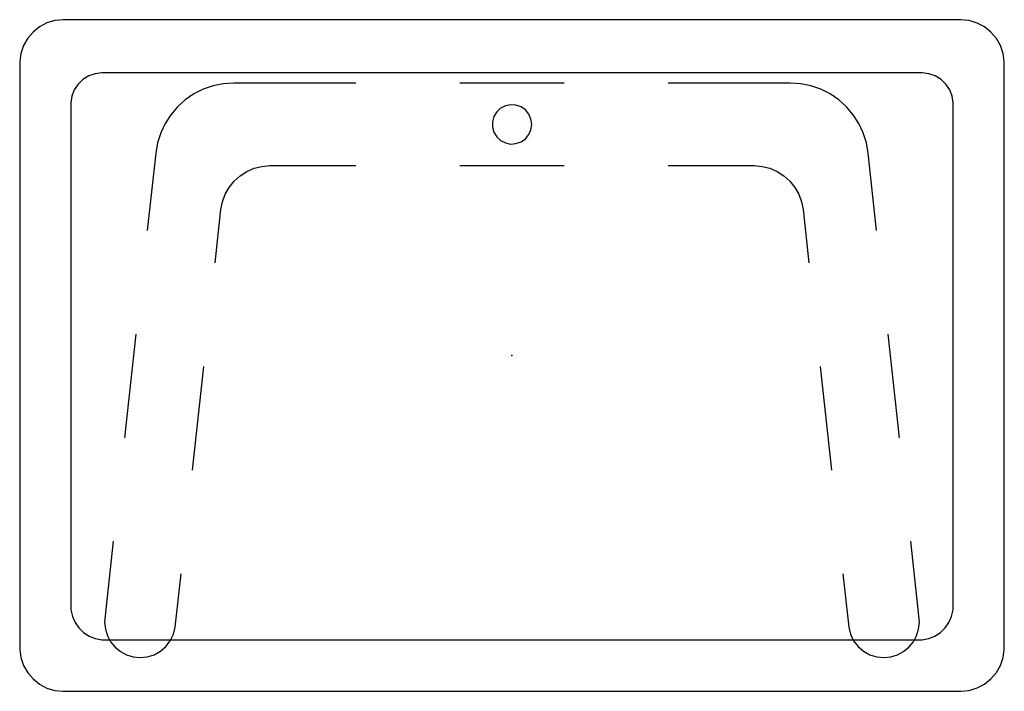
# Model space of a CAD drawing. Header units: metres. Extents: x -0.25 to 0.25, y -0.171 to 0.171.
import ezdxf

# ---------------------------------------------------------------- set-up
doc = ezdxf.new("R2010")
doc.units = ezdxf.units.M
doc.header["$MEASUREMENT"] = 0
doc.layers.get('0').update_dxf_attribs({"true_color": 0x000000})

# ---------------------------------------------------------------- blocks, each defined once
blk = doc.blocks.new('e220d09c-e2c7-495c-b3f2-2097c6d7d83a')
for p, q in [((-0.14117, 0.13834), (-0.14133, 0.13834)), ((-0.14115, 0.13834), (-0.14117, 0.13834)), ((-0.07936, 0.13834), (-0.14115, 0.13834)), ((0.02646, 0.13834), (-0.02644, 0.13834)), ((0.14117, 0.13834), (0.07938, 0.13834)), ((0.14132, 0.13834), (0.14117, 0.13834)), ((-0.18088, 0.10275), (-0.18519, 0.06345)), ((0.18088, 0.10273), (0.18087, 0.10275)), ((0.18518, 0.06343), (0.18088, 0.10273)), ((-0.12303, 0.09641), (-0.07938, 0.09641)), ((-0.02646, 0.09641), (0.02644, 0.09641)), ((0.07936, 0.09641), (0.123, 0.09641)), ((0.123, 0.09641), (0.12302, 0.09641)), ((-0.15082, 0.04698), (-0.14785, 0.07411)), ((-0.14785, 0.07411), (-0.14785, 0.07413)), ((0.14784, 0.07413), (0.15081, 0.04699)), ((-0.19095, 0.01084), (-0.19671, -0.04174)), ((0.1967, -0.04176), (0.19094, 0.01082)), ((-0.16231, -0.05822), (-0.15656, -0.00563)), ((0.15656, -0.00561), (0.1623, -0.0582)), ((-0.20247, -0.09435), (-0.20677, -0.13365)), ((0.20677, -0.13367), (0.20246, -0.09437)), ((-0.17103, -0.13796), (-0.16806, -0.11083)), ((0.16805, -0.11081), (0.17102, -0.13794)), ((-0.20678, -0.13367), (-0.20686, -0.13539)), ((-0.20677, -0.13365), (-0.20678, -0.13367)), ((0.20685, -0.13539), (0.20677, -0.13367)), ((0.17102, -0.13794), (0.17102, -0.13796))]:
    blk.add_line(p, q)
for points in [[(-0.25, -0.14926, 0), (-0.24941, -0.15343, 0), (-0.24804, -0.15742, 0), (-0.24594, -0.16108, 0), (-0.24319, -0.16428, 0), (-0.23989, -0.16691, 0), (-0.23616, -0.16887, 0), (-0.23212, -0.17009, 0), (-0.22793, -0.17054, 0), (0.228, -0.17054, 0), (0.23219, -0.17008, 0), (0.23621, -0.16885, 0), (0.23994, -0.16688, 0), (0.24322, -0.16425, 0), (0.24596, -0.16105, 0), (0.24805, -0.15739, 0), (0.24941, -0.15341, 0), (0.25, -0.14924, 0), (0.25, 0.14924, 0), (0.24941, 0.15341, 0), (0.24805, 0.15739, 0), (0.24596, 0.16105, 0), (0.24322, 0.16425, 0), (0.23994, 0.16688, 0), (0.23621, 0.16885, 0), (0.23219, 0.17008, 0), (0.228, 0.17054, 0), (-0.22793, 0.17054, 0), (-0.23213, 0.17009, 0), (-0.23616, 0.16887, 0), (-0.2399, 0.16691, 0), (-0.2432, 0.16428, 0), (-0.24595, 0.16107, 0), (-0.24804, 0.15741, 0), (-0.24941, 0.15342, 0), (-0.25, 0.14924, 0), (-0.25, -0.14926, 0)], [(0.224, 0.12832, 0), (0.2235, 0.13173, 0), (0.22228, 0.13494, 0), (0.22038, 0.13781, 0), (0.21791, 0.1402, 0), (0.21497, 0.14199, 0), (0.21172, 0.14311, 0), (0.2083, 0.14349, 0), (-0.2083, 0.14349, 0), (-0.21172, 0.14311, 0), (-0.21497, 0.14199, 0), (-0.21791, 0.1402, 0), (-0.22038, 0.13781, 0), (-0.22228, 0.13494, 0), (-0.2235, 0.13173, 0), (-0.224, 0.12832, 0), (-0.224, -0.12919, 0), (-0.22326, -0.13248, 0), (-0.2219, -0.13556, 0), (-0.21998, -0.13832, 0), (-0.21756, -0.14066, 0), (-0.21473, -0.14248, 0), (-0.21161, -0.14373, 0), (-0.2083, -0.14436, 0), (0.2083, -0.14436, 0), (0.21161, -0.14373, 0), (0.21473, -0.14248, 0), (0.21756, -0.14066, 0), (0.21998, -0.13832, 0), (0.2219, -0.13556, 0), (0.22326, -0.13248, 0), (0.224, -0.12919, 0), (0.224, 0.12832, 0)], [(-0.14133, 0.13834, 0), (-0.14661, 0.13798, 0), (-0.1518, 0.13693, 0), (-0.1568, 0.1352, 0), (-0.16153, 0.13282, 0), (-0.1659, 0.12984, 0), (-0.16984, 0.1263, 0), (-0.17327, 0.12226, 0), (-0.17614, 0.11781, 0), (-0.17838, 0.11302, 0), (-0.17998, 0.10797, 0), (-0.18088, 0.10275, 0)], [(0.18087, 0.10275, 0), (0.17997, 0.10797, 0), (0.17838, 0.11302, 0), (0.17613, 0.11781, 0), (0.17326, 0.12226, 0), (0.16983, 0.1263, 0), (0.1659, 0.12984, 0), (0.16153, 0.13282, 0), (0.1568, 0.1352, 0), (0.15179, 0.13693, 0), (0.1466, 0.13798, 0), (0.14132, 0.13834, 0)], [(0.01, 0.11738, 0), (0.00963, 0.12007, 0), (0.00854, 0.12257, 0), (0.00683, 0.12468, 0), (0.0046, 0.12625, 0), (0.00203, 0.12717, 0), (-0.00068, 0.12735, 0), (-0.00335, 0.1268, 0), (-0.00577, 0.12555, 0), (-0.00776, 0.12369, 0), (-0.00917, 0.12136, 0), (-0.00991, 0.11874, 0), (-0.00991, 0.11601, 0), (-0.00917, 0.11339, 0), (-0.00776, 0.11106, 0), (-0.00577, 0.10921, 0), (-0.00335, 0.10795, 0), (-0.00068, 0.1074, 0), (0.00203, 0.10758, 0), (0.0046, 0.1085, 0), (0.00683, 0.11007, 0), (0.00854, 0.11218, 0), (0.00963, 0.11468, 0), (0.01, 0.11738, 0)], [(-0.14785, 0.07413, 0), (-0.14705, 0.0781, 0), (-0.14563, 0.08188, 0), (-0.14363, 0.0854, 0), (-0.14109, 0.08854, 0), (-0.13808, 0.09124, 0), (-0.13468, 0.09343, 0), (-0.13097, 0.09505, 0), (-0.12705, 0.09605, 0), (-0.12303, 0.09641, 0)], [(0.12302, 0.09641, 0), (0.12705, 0.09605, 0), (0.13096, 0.09505, 0), (0.13467, 0.09343, 0), (0.13807, 0.09124, 0), (0.14108, 0.08854, 0), (0.14362, 0.0854, 0), (0.14563, 0.08188, 0), (0.14704, 0.0781, 0), (0.14784, 0.07413, 0)], [(-0.20686, -0.13539, 0), (-0.20651, -0.13891, 0), (-0.20549, -0.14229, 0), (-0.20382, -0.1454, 0), (-0.20158, -0.14813, 0), (-0.19886, -0.15037, 0), (-0.19574, -0.15203, 0), (-0.19236, -0.15306, 0), (-0.18885, -0.1534, 0)], [(-0.18885, -0.1534, 0), (-0.1852, -0.15303, 0), (-0.18171, -0.15193, 0), (-0.17851, -0.15014, 0), (-0.17573, -0.14774, 0), (-0.17351, -0.14482, 0), (-0.17191, -0.14152, 0), (-0.17103, -0.13796, 0)], [(0.17102, -0.13796, 0), (0.17191, -0.14152, 0), (0.1735, -0.14482, 0), (0.17573, -0.14774, 0), (0.1785, -0.15014, 0), (0.1817, -0.15193, 0), (0.1852, -0.15303, 0), (0.18884, -0.1534, 0)], [(0.18884, -0.1534, 0), (0.19236, -0.15306, 0), (0.19573, -0.15203, 0), (0.19885, -0.15037, 0), (0.20158, -0.14813, 0), (0.20382, -0.1454, 0), (0.20548, -0.14229, 0), (0.20651, -0.13891, 0), (0.20685, -0.13539, 0)]]:
    blk.add_polyline3d(points)
blk.add_point((0, 0))
blk.add_point((0, 0))

msp = doc.modelspace()

# ---------------------------------------------------------------- block references
msp.add_blockref('e220d09c-e2c7-495c-b3f2-2097c6d7d83a', (0, 0))

doc.saveas('drawing.dxf')
